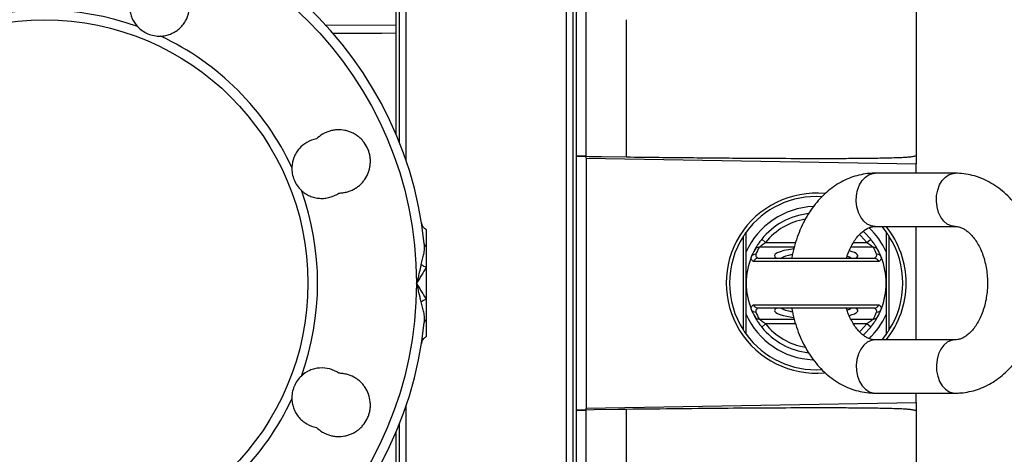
# Model space of a CAD drawing. Header units: millimetres. Extents: x 1645 to 4506, y 2573 to 3631.
# Tile 4 of 10: x 1998 to 2589, y 3034 to 3295. Entities that reach past the tile are written whole.
import ezdxf

# ---------------------------------------------------------------- set-up
doc = ezdxf.new("R2010")
doc.units = ezdxf.units.MM
doc.header["$LTSCALE"] = 2

msp = doc.modelspace()

# ---------------------------------------------------------------- linework, layer by layer
at = {"color": 7, "linetype": 'Continuous', "lineweight": 25}
for p, q in [((2535.94, 3464.96), (2535.94, 3212.55)), ((2229.94, 3209.63), (2229.94, 3361.06)), ((2325.94, 3361.06), (2325.94, 2911.88)), ((2329.94, 3361.06), (2329.94, 2911.88)), ((2331.94, 3361.06), (2331.94, 2911.88)), ((2332.15, 3212.61), (2332.15, 3361.06)), ((2337.94, 3212.61), (2337.94, 3361.06)), ((2223.94, 3225.46), (2223.94, 3335.24)), ((2361.94, 3294.62), (2361.94, 3212.24)), ((2337.94, 3212.6), (2332.15, 3212.6)), ((2332.15, 3060.33), (2332.15, 3212.6)), ((2337.94, 3211.55), (2337.94, 3061.38)), ((2337.94, 3211.55), (2535.94, 3208.1)), ((2535.94, 3202.47), (2535.94, 3208.1)), ((2559.38, 3202.47), (2511.3, 3202.47)), ((2241.94, 3168.47), (2241.94, 3158.28)), ((2511.3, 3170.47), (2559.38, 3170.47)), ((2515.28, 3170.47), (2517.94, 3167.13)), ((2535.94, 3102.47), (2535.94, 3170.47)), ((2432.28, 3108.22), (2432.28, 3164.72)), ((2443.24, 3162.82), (2445.57, 3160.94)), ((2506.31, 3160.94), (2508.64, 3162.82)), ((2519.6, 3164.72), (2519.6, 3108.22)), ((2241.94, 3158.28), (2241.94, 3146.03)), ((2433.94, 3136.47), (2433.94, 3155.23)), ((2441.18, 3151.47), (2510.7, 3151.47)), ((2517.94, 3155.23), (2517.94, 3136.47)), ((2241.94, 3146.03), (2241.94, 3126.91)), ((2513.49, 3149.39), (2438.4, 3149.39)), ((2433.94, 3117.71), (2433.94, 3136.47)), ((2517.94, 3136.47), (2517.94, 3117.71)), ((2241.94, 3126.91), (2241.94, 3114.65)), ((2438.4, 3123.55), (2513.49, 3123.55)), ((2510.7, 3121.47), (2441.18, 3121.47)), ((2241.94, 3114.65), (2241.94, 3104.47)), ((2445.57, 3112), (2443.24, 3110.11)), ((2508.64, 3110.11), (2506.31, 3112)), ((2559.38, 3102.47), (2511.3, 3102.47)), ((2517.94, 3105.81), (2515.28, 3102.47)), ((2511.3, 3070.47), (2559.38, 3070.47)), ((2535.94, 3064.84), (2535.94, 3070.47)), ((2229.94, 2911.88), (2229.94, 3063.31)), ((2337.94, 3061.38), (2535.94, 3064.84)), ((2337.94, 3060.33), (2332.15, 3060.33)), ((2332.15, 2911.88), (2332.15, 3060.33)), ((2337.94, 2911.88), (2337.94, 3060.33)), ((2361.94, 3060.7), (2361.94, 2978.32)), ((2535.94, 3060.39), (2535.94, 2807.97)), ((2223.94, 2937.7), (2223.94, 3047.47))]:
    msp.add_line(p, q, dxfattribs=at)
at = {"color": 8, "linetype": 'Continuous', "lineweight": 25}
for p, q in [((2225.94, 3220.56), (2225.94, 3361.06)), ((2181.35, 3291.37), (2223.94, 3291.57)), ((2462.69, 3158), (2441.65, 3158)), ((2445.57, 3160.94), (2463.59, 3160.94)), ((2510.23, 3158), (2496.68, 3158)), ((2498.3, 3160.94), (2506.31, 3160.94)), ((2441.65, 3114.94), (2462.75, 3114.94)), ((2496.65, 3114.94), (2510.23, 3114.94)), ((2463.57, 3112), (2445.57, 3112)), ((2506.31, 3112), (2498.29, 3112)), ((2225.94, 2911.88), (2225.94, 3052.37))]:
    msp.add_line(p, q, dxfattribs=at)
at = {"color": 8, "linetype": 'Continuous', "lineweight": 25, "flags": 128}
for points in [[(2223.94, 3286.44), (2215.27, 3286.4), (2185.69, 3286.27)], [(2511.3, 3170.47), (2508.86, 3170.84), (2506.55, 3171.95), (2504.45, 3173.73), (2502.67, 3176.11), (2501.3, 3178.97), (2500.39, 3182.19), (2500, 3185.6), (2500.13, 3189.06), (2500.79, 3192.39), (2501.93, 3195.45), (2503.52, 3198.08), (2505.46, 3200.18), (2507.68, 3201.63), (2510.07, 3202.37), (2511.3, 3202.47)], [(2559.38, 3170.47), (2556.95, 3170.84), (2554.63, 3171.95), (2552.53, 3173.73), (2550.76, 3176.11), (2549.38, 3178.97), (2548.48, 3182.19), (2548.08, 3185.6), (2548.21, 3189.06), (2548.87, 3192.39), (2550.01, 3195.45), (2551.6, 3198.08), (2553.55, 3200.18), (2555.77, 3201.63), (2558.16, 3202.37), (2559.39, 3202.47)], [(2506.31, 3160.94), (2502.67, 3164.87), (2501.86, 3165.61)], [(2501.88, 3107.34), (2502.67, 3108.07), (2506.31, 3112)], [(2511.3, 3102.47), (2508.86, 3102.09), (2506.55, 3100.99), (2504.45, 3099.21), (2502.67, 3096.83), (2501.3, 3093.96), (2500.39, 3090.75), (2500, 3087.33), (2500.13, 3083.88), (2500.79, 3080.55), (2501.93, 3077.49), (2503.52, 3074.85), (2505.46, 3072.76), (2507.68, 3071.31), (2510.07, 3070.56), (2511.3, 3070.47)], [(2559.38, 3102.47), (2556.95, 3102.09), (2554.63, 3100.99), (2552.53, 3099.21), (2550.76, 3096.83), (2549.38, 3093.96), (2548.48, 3090.75), (2548.08, 3087.33), (2548.21, 3083.88), (2548.87, 3080.55), (2550.01, 3077.49), (2551.6, 3074.85), (2553.55, 3072.76), (2555.77, 3071.31), (2558.16, 3070.56), (2559.39, 3070.47)]]:
    msp.add_lwpolyline(points, dxfattribs=at)
at = {"color": 7, "linetype": 'Continuous', "lineweight": 25, "flags": 128}
for points in [[(2337.94, 3212.61), (2339.75, 3212.58), (2347.01, 3212.47), (2361.94, 3212.24)], [(2504.06, 3167.67), (2504.73, 3167.05), (2508.64, 3162.82)], [(2438.4, 3149.39), (2437.94, 3149.72), (2437.56, 3150.04), (2437.26, 3150.38), (2437.04, 3150.71), (2436.89, 3151.04), (2436.83, 3151.38), (2436.84, 3151.72), (2436.94, 3152.05)], [(2439.72, 3153.88), (2439.64, 3153.58), (2439.62, 3153.27), (2439.68, 3152.97), (2439.8, 3152.66), (2440, 3152.36), (2440.26, 3152.06), (2440.6, 3151.76), (2441, 3151.46)], [(2510.88, 3151.46), (2511.28, 3151.76), (2511.62, 3152.06), (2511.88, 3152.36), (2512.08, 3152.66), (2512.2, 3152.97), (2512.26, 3153.27), (2512.24, 3153.58), (2512.16, 3153.88)], [(2514.94, 3152.05), (2515.04, 3151.72), (2515.05, 3151.38), (2514.99, 3151.04), (2514.84, 3150.71), (2514.62, 3150.38), (2514.32, 3150.04), (2513.94, 3149.72), (2513.49, 3149.39)], [(2436.94, 3120.88), (2436.84, 3121.22), (2436.83, 3121.56), (2436.89, 3121.89), (2437.04, 3122.23), (2437.26, 3122.56), (2437.56, 3122.89), (2437.94, 3123.22), (2438.4, 3123.55)], [(2441, 3121.47), (2440.6, 3121.18), (2440.26, 3120.88), (2440, 3120.58), (2439.8, 3120.27), (2439.68, 3119.97), (2439.62, 3119.66), (2439.64, 3119.36), (2439.72, 3119.05)], [(2512.16, 3119.05), (2512.24, 3119.36), (2512.26, 3119.66), (2512.2, 3119.97), (2512.08, 3120.27), (2511.88, 3120.58), (2511.62, 3120.88), (2511.28, 3121.18), (2510.88, 3121.47)], [(2513.49, 3123.55), (2513.94, 3123.22), (2514.32, 3122.89), (2514.62, 3122.56), (2514.84, 3122.23), (2514.99, 3121.89), (2515.05, 3121.56), (2515.04, 3121.22), (2514.94, 3120.88)], [(2508.64, 3110.11), (2504.73, 3105.89), (2504.08, 3105.29)], [(2361.94, 3060.7), (2361.02, 3060.68), (2357.36, 3060.63), (2342.69, 3060.4), (2337.94, 3060.33)]]:
    msp.add_lwpolyline(points, dxfattribs=at)
at = {"color": 7, "linetype": 'Continuous', "lineweight": 25}
for radius in [223.1, 158]:
    msp.add_circle((2012.94, 3136.47), radius, dxfattribs=at)
for centre, radius, start, end in [((2012.94, 3136.47), 229, 5.94178, 354.05822), ((2012.94, 3136.47), 163.79, 70.10906, 109.89094), ((2012.94, 3136.47), 163.79, 25.10906, 64.89094), ((2012.94, 3136.47), 163.79, 340.10906, 19.89094), ((2475.94, 3136.47), 54, 84.41091, 275.37891), ((2475.94, 3136.47), 52, 86.47146, 143.87107), ((2475.94, 3136.47), 46, 92.21507, 155.92939), ((2475.94, 3136.47), 42, 96.22501, 141.13342), ((2475.94, 3136.47), 46, 24.07061, 46.48942), ((2475.94, 3136.47), 54, 360, 39.0228), ((2475.94, 3136.47), 52, 147.0962, 212.9038), ((2475.94, 3136.47), 52, 327.0962, 32.9038), ((2243.4, 3160.58), 2.72, 188.60321, 237.54609), ((2475.94, 3136.47), 42, 151.54351, 158.2186), ((2441.58, 3155.08), 2.92, 88.50489, 151.25334), ((2475.94, 3139.41), 39, 151.54351, 158.2186), ((2475.94, 3139.41), 39, 21.7814, 28.45649), ((2510.3, 3155.08), 2.92, 28.74666, 91.49511), ((2475.94, 3136.47), 42, 21.7814, 28.45649), ((2475.94, 3136.47), 42, 158.2186, 201.7814), ((2439.66, 3150.95), 2.94, 88.76474, 157.88426), ((2512.22, 3150.95), 2.94, 22.11574, 91.23526), ((2475.94, 3136.47), 42, 338.2186, 21.7814), ((2249.66, 3164.33), 19.87, 237.04265, 247.12193), ((2475.94, 3136.47), 54, 320.9772, 0), ((2249.66, 3108.6), 19.87, 112.87807, 122.95735), ((2439.66, 3121.99), 2.94, 202.11574, 271.23526), ((2475.94, 3136.47), 42, 201.7814, 208.45649), ((2512.22, 3121.99), 2.94, 268.76474, 337.88426), ((2475.94, 3136.47), 42, 331.54351, 338.2186), ((2243.4, 3112.36), 2.72, 122.45391, 171.39679), ((2475.94, 3136.47), 46, 204.07061, 267.52322), ((2441.58, 3117.86), 2.92, 208.74666, 271.49511), ((2475.94, 3133.52), 39, 201.7814, 208.45649), ((2475.94, 3136.47), 46, 313.54203, 335.92939), ((2475.94, 3133.52), 39, 331.54351, 338.2186), ((2510.3, 3117.86), 2.92, 268.50489, 331.25334), ((2475.94, 3136.47), 42, 218.86658, 263.64087), ((2475.94, 3136.47), 52, 216.12893, 273.61306), ((2012.94, 3136.47), 163.79, 295.10906, 334.89094)]:
    msp.add_arc(centre, radius, start, end, dxfattribs=at)
at = {"color": 8, "linetype": 'Continuous', "lineweight": 25}
for start, end in [(99.69351, 141.13342), (218.86658, 260.09166)]:
    msp.add_arc((2475.94, 3136.47), 39, start, end, dxfattribs=at)
for centre, major_axis, ratio, start_param, end_param in [((2475.94, 3152.91), (25, 0), 0.194444, 2.12449, 3.443242), ((2475.94, 3152.91), (25, 0), 0.194444, 5.981536, 6.925076), ((2475.94, 3149.97), (22, 0), 0.22096, 2.286894, 2.827765), ((2475.94, 3149.97), (22, 0), 0.22096, 0.313827, 0.547057), ((2475.94, 3120.02), (25, 0), 0.194444, 2.839943, 3.9292), ((2475.94, 3122.97), (22, 0), 0.22096, 3.45542, 3.995233), ((2475.94, 3122.97), (22, 0), 0.22096, 5.731533, 5.969358), ((2475.94, 3120.02), (25, 0), 0.194444, 5.633602, 6.584835)]:
    msp.add_ellipse(centre, major_axis=major_axis, ratio=ratio, start_param=start_param, end_param=end_param, dxfattribs=at)
at = {"color": 7, "linetype": 'Continuous', "lineweight": 25}
msp.add_ellipse((2475.94, 3120.02), major_axis=(25, 0), ratio=0.194444, start_param=3.9292, end_param=4.135338, dxfattribs=at)
for points, knots in [([(2067.03, 3313.03), (2065.86, 3311.34), (2065, 3309.5), (2063.92, 3305.53), (2063.72, 3303.51), (2063.94, 3300.44), (2064.11, 3299.44), (2064.59, 3297.47), (2064.92, 3296.5), (2066.15, 3293.68), (2067.26, 3291.99), (2068.67, 3290.48)], [0, 0, 0, 0, 0.25, 0.25, 0.5, 0.5, 0.625, 0.625, 0.75, 0.75, 1, 1, 1, 1]), ([(2082.44, 3284.78), (2083.47, 3284.81), (2084.48, 3284.93), (2086.46, 3285.35), (2087.44, 3285.63), (2089.35, 3286.39), (2090.26, 3286.84), (2092, 3287.88), (2092.82, 3288.48), (2094.38, 3289.83), (2095.09, 3290.56), (2096.37, 3292.12), (2096.95, 3292.96), (2098.48, 3295.64), (2099.17, 3297.54), (2099.54, 3299.56)], [0, 0, 0, 0, 0.125, 0.125, 0.25, 0.25, 0.375, 0.375, 0.5, 0.5, 0.625, 0.625, 0.75, 0.75, 1, 1, 1, 1]), ([(2068.67, 3290.48), (2069.55, 3289.54), (2070.51, 3288.71), (2072.61, 3287.25), (2073.76, 3286.63), (2076.11, 3285.65), (2077.33, 3285.29), (2079.87, 3284.83), (2081.15, 3284.73), (2082.44, 3284.78)], [0, 0, 0, 0, 0.25, 0.25, 0.5, 0.5, 0.75, 0.75, 1, 1, 1, 1]), ([(2189.5, 3190.56), (2190.27, 3190.57), (2191.04, 3190.62), (2192.57, 3190.81), (2193.34, 3190.96), (2195.61, 3191.54), (2197.05, 3192.1), (2199.09, 3193.2), (2199.76, 3193.62), (2201.03, 3194.51), (2202.23, 3195.48), (2203.31, 3196.59), (2204.32, 3197.77), (2204.8, 3198.4), (2206.08, 3200.34), (2206.78, 3201.72), (2207.56, 3203.92), (2207.78, 3204.67), (2208.11, 3206.18), (2208.24, 3206.94), (2208.39, 3208.48), (2208.41, 3209.26), (2208.38, 3210.82), (2208.31, 3211.59), (2208.08, 3213.12), (2207.92, 3213.88), (2207.51, 3215.37), (2207.25, 3216.11), (2206.36, 3218.27), (2205.6, 3219.61), (2204.21, 3221.49), (2203.71, 3222.09), (2202.64, 3223.21), (2202.08, 3223.74), (2200.88, 3224.72), (2200.26, 3225.17), (2198.94, 3226.01), (2198.26, 3226.39), (2196.86, 3227.05), (2196.14, 3227.34), (2194.68, 3227.83), (2193.92, 3228.03), (2191.63, 3228.49), (2190.09, 3228.61), (2187.77, 3228.51), (2186.99, 3228.42), (2185.45, 3228.16), (2183.95, 3227.81), (2182.5, 3227.28), (2181.07, 3226.66), (2180.37, 3226.3), (2178.37, 3225.11), (2177.15, 3224.17), (2176.03, 3223.06)], [0, 0, 0, 0, 0.03125, 0.03125, 0.0625, 0.0625, 0.125, 0.125, 0.15625, 0.15625, 0.1875, 0.21875, 0.21875, 0.25, 0.25, 0.3125, 0.3125, 0.34375, 0.34375, 0.375, 0.375, 0.40625, 0.40625, 0.4375, 0.4375, 0.46875, 0.46875, 0.5, 0.5, 0.5625, 0.5625, 0.59375, 0.59375, 0.625, 0.625, 0.65625, 0.65625, 0.6875, 0.6875, 0.71875, 0.71875, 0.75, 0.75, 0.8125, 0.8125, 0.84375, 0.84375, 0.875, 0.90625, 0.90625, 0.9375, 0.9375, 1, 1, 1, 1]), ([(2176.03, 3223.06), (2174.01, 3222.7), (2172.11, 3222), (2168.53, 3219.97), (2166.97, 3218.68), (2164.95, 3216.35), (2164.35, 3215.52), (2163.31, 3213.79), (2162.85, 3212.88), (2161.73, 3210.01), (2161.32, 3208.02), (2161.25, 3205.97)], [0, 0, 0, 0, 0.25, 0.25, 0.5, 0.5, 0.625, 0.625, 0.75, 0.75, 1, 1, 1, 1]), ([(2332.15, 3212.61), (2332.92, 3212.61), (2333.68, 3212.61), (2335.08, 3212.61), (2335.72, 3212.61), (2336.79, 3212.61), (2337.21, 3212.61), (2337.79, 3212.61), (2337.94, 3212.61), (2337.94, 3212.61)], [0, 0, 0, 0, 0.25, 0.25, 0.5, 0.5, 0.75, 0.75, 1, 1, 1, 1]), ([(2337.94, 3211.55), (2337.94, 3211.55), (2337.94, 3211.64), (2337.94, 3212), (2337.94, 3212.26), (2337.94, 3212.6)], [0, 0, 0, 0, 0.5, 0.5, 1, 1, 1, 1]), ([(2361.94, 3212.24), (2368.51, 3212.17), (2381.26, 3212.02), (2399.81, 3211.82), (2417.2, 3211.66), (2433.43, 3211.53), (2451.71, 3211.42), (2471.24, 3211.34), (2489.69, 3211.36), (2503.61, 3211.45), (2512.85, 3211.57), (2519.82, 3211.72), (2524.45, 3211.86), (2527.93, 3212.01), (2530.12, 3212.13), (2531.67, 3212.25), (2532.76, 3212.39), (2533.83, 3212.56), (2534.89, 3212.77), (2535.59, 3212.94), (2535.94, 3213.03)], [0, 0, 0, 0, 0.113205, 0.219749, 0.319633, 0.412856, 0.499419, 0.634702, 0.749387, 0.817224, 0.87464, 0.908589, 0.937362, 0.954406, 0.968752, 0.975062, 0.981332, 0.987573, 0.993792, 1, 1, 1, 1]), ([(2535.94, 3212.55), (2535.94, 3211.91), (2535.94, 3211.32), (2535.94, 3210.22), (2535.94, 3209.74), (2535.94, 3208.94), (2535.94, 3208.63), (2535.94, 3208.31), (2535.94, 3208.23), (2535.94, 3208.12), (2535.94, 3208.1), (2535.94, 3208.1)], [0, 0, 0, 0, 0.25, 0.25, 0.5, 0.5, 0.75, 0.75, 0.875, 0.875, 1, 1, 1, 1]), ([(2161.25, 3205.97), (2161.2, 3204.68), (2161.3, 3203.41), (2161.75, 3200.89), (2162.12, 3199.64), (2163.1, 3197.29), (2163.7, 3196.17), (2165.17, 3194.05), (2166.01, 3193.08), (2166.96, 3192.19)], [0, 0, 0, 0, 0.25, 0.25, 0.5, 0.5, 0.75, 0.75, 1, 1, 1, 1]), ([(2511.3, 3202.47), (2510.15, 3202.44), (2507.32, 3202.37), (2502.83, 3201.69), (2497.89, 3200.34), (2493.1, 3198.4), (2488.5, 3195.87), (2484.12, 3192.78), (2479.99, 3189.15), (2476.15, 3185), (2472.64, 3180.37), (2469.5, 3175.3), (2466.76, 3169.83), (2464.44, 3164.04), (2462.63, 3157.96), (2461.58, 3153.74), (2461.27, 3151.54), (2461.26, 3151.47)], [0, 0, 0, 0, 0.0469219, 0.1165506, 0.186169, 0.2561167, 0.3267017, 0.3981571, 0.4706138, 0.5440854, 0.618473, 0.6935964, 0.7692416, 0.8452075, 0.9213349, 0.9975053, 1, 1, 1, 1]), ([(2559.38, 3070.47), (2560.52, 3070.5), (2563.35, 3070.57), (2567.85, 3071.25), (2572.79, 3072.59), (2577.57, 3074.54), (2582.17, 3077.07), (2586.56, 3080.15), (2590.69, 3083.78), (2594.53, 3087.93), (2598.04, 3092.57), (2601.18, 3097.64), (2603.92, 3103.11), (2606.22, 3108.9), (2608.08, 3114.97), (2609.46, 3121.24), (2610.37, 3127.65), (2610.78, 3134.15), (2610.71, 3140.67), (2610.15, 3147.16), (2609.1, 3153.57), (2607.57, 3159.82), (2605.56, 3165.87), (2603.07, 3171.65), (2600.14, 3177.1), (2596.76, 3182.17), (2592.98, 3186.79), (2588.84, 3190.89), (2584.37, 3194.43), (2579.65, 3197.35), (2574.72, 3199.64), (2569.67, 3201.27), (2564.54, 3202.28), (2561.1, 3202.41), (2559.38, 3202.47)], [0, 0, 0, 0, 0.019933, 0.049512, 0.079087, 0.108801, 0.138787, 0.169142, 0.199922, 0.231134, 0.262735, 0.294648, 0.326783, 0.359054, 0.391394, 0.423752, 0.456114, 0.488483, 0.520871, 0.553294, 0.585767, 0.618307, 0.650926, 0.683623, 0.716376, 0.74912, 0.781769, 0.814209, 0.846317, 0.877986, 0.909153, 0.939816, 0.970029, 1, 1, 1, 1]), ([(2166.96, 3192.19), (2167.71, 3191.49), (2168.51, 3190.86), (2170.2, 3189.75), (2171.1, 3189.27), (2172.98, 3188.44), (2173.94, 3188.12), (2175.91, 3187.63), (2176.92, 3187.47), (2178.97, 3187.32), (2179.98, 3187.34), (2182, 3187.54), (2183, 3187.72), (2185.97, 3188.53), (2187.81, 3189.39), (2189.5, 3190.56)], [0, 0, 0, 0, 0.125, 0.125, 0.25, 0.25, 0.375, 0.375, 0.5, 0.5, 0.625, 0.625, 0.75, 0.75, 1, 1, 1, 1]), ([(2239.07, 3172.63), (2239.07, 3172.63), (2239.06, 3172.67), (2239.14, 3172.19), (2239.21, 3171.72)], [0, 0, 0, 0, 0.002262, 1, 1, 1, 1]), ([(2242.02, 3168.43), (2241.65, 3168.67), (2240.96, 3169.12), (2240.19, 3169.98), (2239.67, 3170.81), (2239.38, 3171.45), (2239.28, 3171.8), (2239.24, 3171.91)], [0, 0, 0, 0, 0.287041, 0.540477, 0.755059, 0.927575, 1, 1, 1, 1]), ([(2494.14, 3151.47), (2494.35, 3152.17), (2494.94, 3154.23), (2496.26, 3157.3), (2498.01, 3160.63), (2499.94, 3163.48), (2501.97, 3165.83), (2504.02, 3167.68), (2506.03, 3169.03), (2507.98, 3169.92), (2509.72, 3170.39), (2510.8, 3170.44), (2511.3, 3170.47)], [0, 0, 0, 0, 0.052915, 0.156105, 0.258755, 0.361074, 0.463454, 0.56659, 0.671845, 0.781538, 0.899646, 1, 1, 1, 1]), ([(2559.38, 3170.47), (2559.63, 3170.46), (2560.52, 3170.44), (2562.02, 3170.15), (2564, 3169.37), (2566.04, 3168.14), (2568.17, 3166.38), (2570.3, 3164.04), (2572.31, 3161.22), (2574.12, 3157.95), (2575.7, 3154.27), (2577, 3150.25), (2577.96, 3145.96), (2578.57, 3141.47), (2578.8, 3136.88), (2578.64, 3132.28), (2578.1, 3127.76), (2577.19, 3123.42), (2575.95, 3119.35), (2574.43, 3115.62), (2572.67, 3112.31), (2570.74, 3109.46), (2568.71, 3107.1), (2566.66, 3105.26), (2564.64, 3103.91), (2562.69, 3103.01), (2560.96, 3102.54), (2559.88, 3102.49), (2559.38, 3102.47)], [0, 0, 0, 0, 0.018652, 0.066585, 0.10846, 0.147267, 0.188496, 0.227844, 0.266342, 0.304556, 0.342743, 0.381007, 0.419405, 0.457931, 0.496544, 0.535186, 0.57378, 0.612247, 0.650534, 0.68861, 0.726487, 0.764242, 0.802019, 0.840076, 0.878914, 0.919389, 0.96297, 1, 1, 1, 1]), ([(2432.28, 3164.72), (2432.47, 3165), (2432.65, 3165.28), (2433.01, 3165.81), (2433.18, 3166.06), (2433.43, 3166.41), (2433.5, 3166.52), (2433.65, 3166.72), (2433.71, 3166.81), (2433.87, 3167.04), (2433.94, 3167.13), (2433.94, 3167.13)], [0, 0, 0, 0, 0.25, 0.25, 0.5, 0.5, 0.625, 0.625, 0.75, 0.75, 1, 1, 1, 1]), ([(2433.94, 3155.23), (2433.94, 3157.3), (2433.94, 3159.32), (2433.94, 3163.28), (2433.94, 3165.22), (2433.94, 3167.13)], [0, 0, 0, 0, 0.5, 0.5, 1, 1, 1, 1]), ([(2443.24, 3162.82), (2442.73, 3162.19), (2442.23, 3161.54), (2441.32, 3160.26), (2440.89, 3159.61), (2440.32, 3158.72), (2440.14, 3158.44), (2439.82, 3157.9), (2439.67, 3157.65), (2439.42, 3157.21), (2439.3, 3157.01), (2439.13, 3156.69), (2439.06, 3156.56), (2439.01, 3156.48)], [0, 0, 0, 0, 0.25, 0.25, 0.5, 0.5, 0.625, 0.625, 0.75, 0.75, 0.875, 0.875, 1, 1, 1, 1]), ([(2512.87, 3156.48), (2512.82, 3156.56), (2512.75, 3156.69), (2512.57, 3157.01), (2512.46, 3157.21), (2512.2, 3157.66), (2512.06, 3157.9), (2511.74, 3158.44), (2511.56, 3158.73), (2511.18, 3159.33), (2510.98, 3159.63), (2510.55, 3160.26), (2510.33, 3160.59), (2509.64, 3161.55), (2509.15, 3162.19), (2508.64, 3162.82)], [0, 0, 0, 0, 0.125, 0.125, 0.25, 0.25, 0.375, 0.375, 0.5, 0.5, 0.625, 0.625, 0.75, 0.75, 1, 1, 1, 1]), ([(2517.94, 3167.13), (2517.94, 3167.13), (2517.96, 3167.11), (2518.02, 3167.02), (2518.06, 3166.96), (2518.22, 3166.74), (2518.37, 3166.53), (2518.69, 3166.07), (2518.87, 3165.81), (2519.23, 3165.28), (2519.41, 3165), (2519.6, 3164.72)], [0, 0, 0, 0, 0.125, 0.125, 0.25, 0.25, 0.5, 0.5, 0.75, 0.75, 1, 1, 1, 1]), ([(2238.86, 3147.66), (2239.09, 3148.78), (2239.37, 3149.86), (2239.81, 3151.43), (2239.96, 3151.95), (2240.25, 3152.97), (2240.38, 3153.47), (2240.6, 3154.47), (2240.69, 3154.96), (2240.82, 3155.96), (2240.85, 3156.47), (2240.89, 3158.03), (2240.82, 3159.1), (2240.71, 3160.17)], [0, 0, 0, 0, 0.25, 0.25, 0.375, 0.375, 0.5, 0.5, 0.625, 0.625, 0.75, 0.75, 1, 1, 1, 1]), ([(2441.65, 3158), (2441.7, 3158.04), (2441.78, 3158.11), (2441.98, 3158.3), (2442.11, 3158.41), (2442.52, 3158.76), (2442.86, 3159.04), (2443.57, 3159.59), (2443.96, 3159.87), (2444.75, 3160.42), (2445.16, 3160.68), (2445.57, 3160.94)], [0, 0, 0, 0, 0.125, 0.125, 0.25, 0.25, 0.5, 0.5, 0.75, 0.75, 1, 1, 1, 1]), ([(2506.31, 3160.94), (2506.72, 3160.68), (2507.13, 3160.42), (2507.92, 3159.87), (2508.3, 3159.59), (2509.02, 3159.04), (2509.35, 3158.76), (2509.77, 3158.41), (2509.9, 3158.3), (2510.1, 3158.11), (2510.18, 3158.04), (2510.23, 3158)], [0, 0, 0, 0, 0.25, 0.25, 0.5, 0.5, 0.75, 0.75, 0.875, 0.875, 1, 1, 1, 1]), ([(2441, 3151.46), (2440.71, 3151.44), (2440.44, 3151.38), (2439.89, 3151.17), (2439.64, 3151.02), (2439.18, 3150.66), (2438.97, 3150.44), (2438.63, 3149.95), (2438.49, 3149.67), (2438.4, 3149.39)], [0, 0, 0, 0, 0.25, 0.25, 0.5, 0.5, 0.75, 0.75, 1, 1, 1, 1]), ([(2510.88, 3151.46), (2511.17, 3151.44), (2511.45, 3151.38), (2511.99, 3151.17), (2512.24, 3151.02), (2512.7, 3150.66), (2512.91, 3150.44), (2513.25, 3149.95), (2513.39, 3149.67), (2513.49, 3149.39)], [0, 0, 0, 0, 0.25, 0.25, 0.5, 0.5, 0.75, 0.75, 1, 1, 1, 1]), ([(2238.86, 3147.66), (2238.46, 3145.79), (2238.01, 3143.93), (2237.31, 3141.13), (2237.06, 3140.2), (2236.56, 3138.33), (2236.31, 3137.4), (2236.04, 3136.47)], [0, 0, 0, 0, 0.5, 0.5, 0.75, 0.75, 1, 1, 1, 1]), ([(2241.94, 3146.03), (2241.06, 3144.42), (2240.11, 3142.83), (2238.63, 3140.44), (2238.12, 3139.65), (2237.35, 3138.46), (2237.09, 3138.06), (2236.57, 3137.26), (2236.31, 3136.86), (2236.04, 3136.47)], [0, 0, 0, 0, 0.5, 0.5, 0.75, 0.75, 0.875, 0.875, 1, 1, 1, 1]), ([(2241.94, 3126.91), (2241.06, 3128.51), (2240.11, 3130.11), (2238.63, 3132.49), (2238.12, 3133.29), (2237.35, 3134.48), (2237.09, 3134.88), (2236.57, 3135.67), (2236.31, 3136.07), (2236.04, 3136.47)], [0, 0, 0, 0, 0.5, 0.5, 0.75, 0.75, 0.875, 0.875, 1, 1, 1, 1]), ([(2238.86, 3125.27), (2238.46, 3127.14), (2238.01, 3129.01), (2237.31, 3131.81), (2237.06, 3132.74), (2236.56, 3134.6), (2236.31, 3135.54), (2236.04, 3136.47)], [0, 0, 0, 0, 0.5, 0.5, 0.75, 0.75, 1, 1, 1, 1]), ([(2240.71, 3112.76), (2240.82, 3113.84), (2240.89, 3114.9), (2240.85, 3116.46), (2240.82, 3116.97), (2240.69, 3117.98), (2240.6, 3118.47), (2240.38, 3119.46), (2240.25, 3119.96), (2239.96, 3120.99), (2239.81, 3121.5), (2239.37, 3123.08), (2239.09, 3124.16), (2238.86, 3125.27)], [0, 0, 0, 0, 0.25, 0.25, 0.375, 0.375, 0.5, 0.5, 0.625, 0.625, 0.75, 0.75, 1, 1, 1, 1]), ([(2441, 3121.47), (2440.71, 3121.49), (2440.44, 3121.55), (2439.89, 3121.77), (2439.64, 3121.91), (2439.18, 3122.28), (2438.97, 3122.5), (2438.63, 3122.99), (2438.49, 3123.26), (2438.4, 3123.55)], [0, 0, 0, 0, 0.25, 0.25, 0.5, 0.5, 0.75, 0.75, 1, 1, 1, 1]), ([(2461.31, 3121.47), (2461.42, 3120.78), (2461.86, 3117.95), (2463.13, 3113.12), (2465.11, 3107.07), (2467.6, 3101.29), (2470.54, 3095.83), (2473.91, 3090.77), (2477.69, 3086.15), (2481.84, 3082.05), (2486.3, 3078.51), (2491.03, 3075.58), (2495.95, 3073.29), (2501, 3071.67), (2506.13, 3070.66), (2509.58, 3070.53), (2511.3, 3070.47)], [0, 0, 0, 0, 0.024717, 0.10133, 0.178129, 0.255113, 0.332227, 0.409321, 0.486191, 0.562568, 0.638163, 0.712726, 0.786108, 0.858301, 0.929436, 1, 1, 1, 1]), ([(2511.3, 3102.47), (2511.05, 3102.47), (2510.15, 3102.5), (2508.65, 3102.79), (2506.68, 3103.57), (2504.63, 3104.8), (2502.51, 3106.56), (2500.37, 3108.9), (2498.37, 3111.72), (2496.56, 3114.99), (2495.11, 3118.26), (2494.42, 3120.54), (2494.14, 3121.47)], [0, 0, 0, 0, 0.050544, 0.180438, 0.293914, 0.399079, 0.510804, 0.617435, 0.721758, 0.825316, 0.928799, 1, 1, 1, 1]), ([(2510.88, 3121.47), (2511.17, 3121.49), (2511.45, 3121.55), (2511.99, 3121.77), (2512.24, 3121.91), (2512.7, 3122.28), (2512.91, 3122.5), (2513.25, 3122.99), (2513.39, 3123.26), (2513.49, 3123.55)], [0, 0, 0, 0, 0.25, 0.25, 0.5, 0.5, 0.75, 0.75, 1, 1, 1, 1]), ([(2439.01, 3116.46), (2439.06, 3116.37), (2439.13, 3116.25), (2439.31, 3115.92), (2439.42, 3115.72), (2439.68, 3115.28), (2439.82, 3115.03), (2440.15, 3114.5), (2440.32, 3114.21), (2440.7, 3113.61), (2440.9, 3113.3), (2441.33, 3112.67), (2441.55, 3112.35), (2442.24, 3111.39), (2442.73, 3110.75), (2443.24, 3110.11)], [0, 0, 0, 0, 0.125, 0.125, 0.25, 0.25, 0.375, 0.375, 0.5, 0.5, 0.625, 0.625, 0.75, 0.75, 1, 1, 1, 1]), ([(2445.57, 3112), (2445.16, 3112.25), (2444.75, 3112.52), (2443.96, 3113.06), (2443.58, 3113.34), (2442.86, 3113.9), (2442.53, 3114.17), (2442.11, 3114.53), (2441.98, 3114.64), (2441.78, 3114.82), (2441.7, 3114.89), (2441.65, 3114.94)], [0, 0, 0, 0, 0.25, 0.25, 0.5, 0.5, 0.75, 0.75, 0.875, 0.875, 1, 1, 1, 1]), ([(2510.23, 3114.94), (2510.18, 3114.89), (2510.1, 3114.82), (2509.9, 3114.64), (2509.77, 3114.53), (2509.36, 3114.18), (2509.02, 3113.9), (2508.31, 3113.35), (2507.92, 3113.07), (2507.13, 3112.52), (2506.72, 3112.25), (2506.31, 3112)], [0, 0, 0, 0, 0.125, 0.125, 0.25, 0.25, 0.5, 0.5, 0.75, 0.75, 1, 1, 1, 1]), ([(2508.64, 3110.11), (2509.15, 3110.75), (2509.65, 3111.4), (2510.56, 3112.68), (2510.99, 3113.32), (2511.56, 3114.21), (2511.74, 3114.5), (2512.06, 3115.04), (2512.21, 3115.29), (2512.46, 3115.73), (2512.58, 3115.93), (2512.75, 3116.25), (2512.82, 3116.37), (2512.87, 3116.46)], [0, 0, 0, 0, 0.25, 0.25, 0.5, 0.5, 0.625, 0.625, 0.75, 0.75, 0.875, 0.875, 1, 1, 1, 1]), ([(2517.94, 3117.71), (2517.94, 3115.64), (2517.94, 3113.62), (2517.94, 3109.66), (2517.94, 3107.72), (2517.94, 3105.81)], [0, 0, 0, 0, 0.5, 0.5, 1, 1, 1, 1]), ([(2433.94, 3105.81), (2433.94, 3105.81), (2433.92, 3105.83), (2433.86, 3105.91), (2433.82, 3105.98), (2433.66, 3106.2), (2433.51, 3106.41), (2433.19, 3106.86), (2433.01, 3107.12), (2432.65, 3107.65), (2432.47, 3107.93), (2432.28, 3108.22)], [0, 0, 0, 0, 0.125, 0.125, 0.25, 0.25, 0.5, 0.5, 0.75, 0.75, 1, 1, 1, 1]), ([(2519.6, 3108.22), (2519.41, 3107.93), (2519.23, 3107.66), (2518.87, 3107.13), (2518.7, 3106.87), (2518.45, 3106.52), (2518.38, 3106.42), (2518.24, 3106.22), (2518.17, 3106.13), (2518.01, 3105.9), (2517.94, 3105.81), (2517.94, 3105.81)], [0, 0, 0, 0, 0.25, 0.25, 0.5, 0.5, 0.625, 0.625, 0.75, 0.75, 1, 1, 1, 1]), ([(2239.08, 3100.36), (2239.08, 3100.37), (2239.08, 3100.4), (2239.11, 3100.54), (2239.25, 3101.16), (2239.64, 3102.17), (2240.53, 3103.39), (2241.36, 3104.19), (2241.95, 3104.45), (2242.04, 3104.49)], [0, 0, 0, 0, 0.013751, 0.032606, 0.088067, 0.370439, 0.635532, 0.942993, 1, 1, 1, 1]), ([(2239.21, 3101.21), (2239.15, 3100.82), (2239.06, 3100.25), (2239.07, 3100.33), (2239.08, 3100.36)], [0, 0, 0, 0, 0.676916, 1, 1, 1, 1]), ([(2189.5, 3082.38), (2187.81, 3083.55), (2185.97, 3084.41), (2182.01, 3085.49), (2179.99, 3085.69), (2176.91, 3085.46), (2175.91, 3085.3), (2173.94, 3084.82), (2172.97, 3084.49), (2170.15, 3083.26), (2168.46, 3082.15), (2166.96, 3080.74)], [0, 0, 0, 0, 0.25, 0.25, 0.5, 0.5, 0.625, 0.625, 0.75, 0.75, 1, 1, 1, 1]), ([(2166.96, 3080.74), (2166.01, 3079.86), (2165.17, 3078.89), (2163.72, 3076.79), (2163.09, 3075.64), (2162.12, 3073.28), (2161.76, 3072.06), (2161.3, 3069.52), (2161.21, 3068.24), (2161.25, 3066.97)], [0, 0, 0, 0, 0.25, 0.25, 0.5, 0.5, 0.75, 0.75, 1, 1, 1, 1]), ([(2176.03, 3049.87), (2177.15, 3048.77), (2178.37, 3047.83), (2180.37, 3046.64), (2181.06, 3046.29), (2182.49, 3045.66), (2183.22, 3045.39), (2184.7, 3044.95), (2185.45, 3044.78), (2186.98, 3044.52), (2187.76, 3044.43), (2190.09, 3044.32), (2191.62, 3044.44), (2193.91, 3044.9), (2194.67, 3045.11), (2196.14, 3045.59), (2196.86, 3045.88), (2198.25, 3046.55), (2198.93, 3046.92), (2200.25, 3047.76), (2200.88, 3048.22), (2202.07, 3049.2), (2202.64, 3049.72), (2203.7, 3050.85), (2204.21, 3051.44), (2205.6, 3053.32), (2206.36, 3054.67), (2207.25, 3056.82), (2207.51, 3057.56), (2207.92, 3059.06), (2208.08, 3059.81), (2208.31, 3061.34), (2208.38, 3062.11), (2208.41, 3063.67), (2208.39, 3064.45), (2208.16, 3066.76), (2207.83, 3068.27), (2206.78, 3071.22), (2206.08, 3072.6), (2204.8, 3074.53), (2204.33, 3075.16), (2203.31, 3076.34), (2202.77, 3076.9), (2201.63, 3077.94), (2201.03, 3078.42), (2199.77, 3079.32), (2199.1, 3079.73), (2197.05, 3080.84), (2195.61, 3081.4), (2193.35, 3081.98), (2192.58, 3082.12), (2191.04, 3082.32), (2190.27, 3082.37), (2189.5, 3082.38)], [0, 0, 0, 0, 0.0625, 0.0625, 0.09375, 0.09375, 0.125, 0.125, 0.15625, 0.15625, 0.1875, 0.1875, 0.25, 0.25, 0.28125, 0.28125, 0.3125, 0.3125, 0.34375, 0.34375, 0.375, 0.375, 0.40625, 0.40625, 0.4375, 0.4375, 0.5, 0.5, 0.53125, 0.53125, 0.5625, 0.5625, 0.59375, 0.59375, 0.625, 0.625, 0.6875, 0.6875, 0.75, 0.75, 0.78125, 0.78125, 0.8125, 0.8125, 0.84375, 0.84375, 0.875, 0.875, 0.9375, 0.9375, 0.96875, 0.96875, 1, 1, 1, 1]), ([(2161.25, 3066.97), (2161.28, 3065.94), (2161.41, 3064.93), (2161.82, 3062.95), (2162.11, 3061.97), (2162.86, 3060.06), (2163.31, 3059.14), (2164.36, 3057.41), (2164.95, 3056.58), (2166.3, 3055.03), (2167.03, 3054.32), (2168.59, 3053.04), (2169.43, 3052.46), (2172.11, 3050.93), (2174.01, 3050.24), (2176.03, 3049.87)], [0, 0, 0, 0, 0.125, 0.125, 0.25, 0.25, 0.375, 0.375, 0.5, 0.5, 0.625, 0.625, 0.75, 0.75, 1, 1, 1, 1]), ([(2337.94, 3060.33), (2337.94, 3060.68), (2337.94, 3060.94), (2337.94, 3061.29), (2337.94, 3061.38), (2337.94, 3061.38)], [0, 0, 0, 0, 0.5, 0.5, 1, 1, 1, 1]), ([(2535.94, 3059.91), (2535.69, 3059.97), (2535.19, 3060.1), (2534.44, 3060.26), (2533.68, 3060.4), (2532.91, 3060.52), (2532.14, 3060.63), (2531.36, 3060.71), (2530.45, 3060.78), (2529.36, 3060.85), (2528.05, 3060.92), (2526.63, 3060.98), (2523.97, 3061.09), (2519.82, 3061.22), (2512.85, 3061.37), (2503.61, 3061.49), (2489.69, 3061.58), (2471.24, 3061.59), (2448.15, 3061.5), (2422.05, 3061.32), (2393.07, 3061.05), (2372.67, 3060.82), (2361.94, 3060.7)], [0, 0, 0, 0, 0.0044345, 0.0088734, 0.0133199, 0.0177773, 0.0222491, 0.0267385, 0.0312488, 0.0380682, 0.0455716, 0.0537597, 0.0626326, 0.0914036, 0.1253511, 0.182768, 0.2506097, 0.3652963, 0.5005829, 0.6485535, 0.8150256, 1, 1, 1, 1]), ([(2535.94, 3064.84), (2535.94, 3064.84), (2535.94, 3064.81), (2535.94, 3064.71), (2535.94, 3064.63), (2535.94, 3064.42), (2535.94, 3064.28), (2535.94, 3063.97), (2535.94, 3063.8), (2535.94, 3063.4), (2535.94, 3063.17), (2535.94, 3062.7), (2535.94, 3062.44), (2535.94, 3061.9), (2535.94, 3061.61), (2535.94, 3061.01), (2535.94, 3060.7), (2535.94, 3060.39)], [0, 0, 0, 0, 0.125, 0.125, 0.25, 0.25, 0.375, 0.375, 0.5, 0.5, 0.625, 0.625, 0.75, 0.75, 0.875, 0.875, 1, 1, 1, 1]), ([(2332.15, 3060.33), (2332.92, 3060.33), (2333.68, 3060.33), (2335.08, 3060.33), (2335.72, 3060.33), (2336.79, 3060.33), (2337.21, 3060.33), (2337.79, 3060.33), (2337.94, 3060.33), (2337.94, 3060.33)], [0, 0, 0, 0, 0.25, 0.25, 0.5, 0.5, 0.75, 0.75, 1, 1, 1, 1])]:
    msp.add_open_spline(points, degree=3, knots=knots, dxfattribs=at)
for points in [[(2332.15, 3212.6), (2332.15, 3212.6), (2332.15, 3212.61), (2332.15, 3212.61)], [(2337.94, 3212.6), (2337.94, 3212.6), (2337.94, 3212.6), (2337.94, 3212.61)], [(2535.94, 3213.03), (2535.94, 3212.87), (2535.94, 3212.71), (2535.94, 3212.55)], [(2517.94, 3167.13), (2517.94, 3163.29), (2517.94, 3159.35), (2517.94, 3155.23)], [(2441, 3151.46), (2441.06, 3151.47), (2441.12, 3151.47), (2441.18, 3151.47)], [(2510.7, 3151.47), (2510.76, 3151.47), (2510.82, 3151.47), (2510.88, 3151.46)], [(2441.18, 3121.47), (2441.12, 3121.47), (2441.06, 3121.47), (2441, 3121.47)], [(2510.88, 3121.47), (2510.82, 3121.47), (2510.76, 3121.47), (2510.7, 3121.47)], [(2433.94, 3105.81), (2433.94, 3109.65), (2433.94, 3113.58), (2433.94, 3117.71)], [(2332.15, 3060.33), (2332.15, 3060.33), (2332.15, 3060.33), (2332.15, 3060.33)], [(2337.94, 3060.33), (2337.94, 3060.33), (2337.94, 3060.33), (2337.94, 3060.33)], [(2535.94, 3060.39), (2535.94, 3060.23), (2535.94, 3060.07), (2535.94, 3059.91)]]:
    msp.add_open_spline(points, degree=3, dxfattribs=at)

doc.saveas('drawing.dxf')
